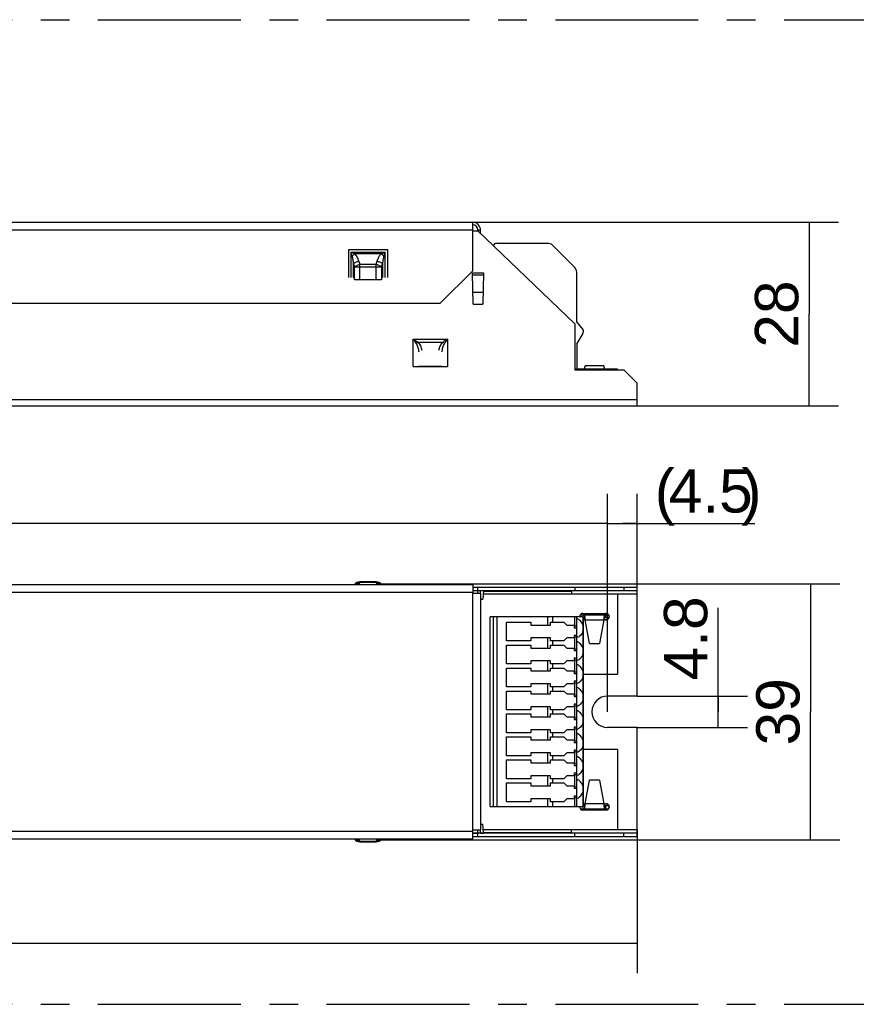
# Model space of a CAD drawing. Header units: millimetres. Extents: x 0 to 210, y 0 to 297.
# Tile 4 of 15: x 93 to 136, y 118 to 168. Entities that reach past the tile are written whole.
import ezdxf
from ezdxf.enums import TextEntityAlignment as Align

# ---------------------------------------------------------------- set-up
doc = ezdxf.new("R2010")
doc.units = ezdxf.units.MM
doc.header["$LTSCALE"] = 19.36
doc.linetypes.add('CENTER', pattern=[0.6, 0.375, -0.075, 0.075, -0.075])
doc.layers.get('0').update_dxf_attribs({"linetype": 'CONTINUOUS'})
doc.layers.add('DEFAULT_1', color=7, linetype='CENTER')
doc.layers.add('Z_DIM_2D', color=7, linetype='CONTINUOUS')
doc.styles.add('TEXTSTYLE_3', font='helveticaneueltw1g-ltcn.otf')
doc.dimstyles.new('DIMSTYLE_1', dxfattribs={"dimtxt": 2.2, "dimasz": 3.5, "dimexe": 1.5, "dimexo": 0, "dimgap": 0.55, "dimtad": 1, "dimdec": 1, "dimlfac": 3, "dimdsep": 46, "dimtxsty": 'TEXTSTYLE_3', "dimcen": 0.09, "dimclrt": 5, "dimadec": 0, "dimazin": 0, "dimtp": 0.2, "dimtm": 0.2, "dimtfac": 1, "dimtdec": 1, "dimtofl": 0, "dimtmove": 0, "dimatfit": 3, "dimfxl": 1, "dimtolj": 1, "dimarcsym": 0})
doc.dimstyles.new('DIMSTYLE_2', dxfattribs={"dimtxt": 2.2, "dimasz": 3.5, "dimexe": 1.5, "dimexo": 0, "dimgap": 0.55, "dimtad": 1, "dimdec": 1, "dimlfac": 3, "dimdsep": 46, "dimtxsty": 'TEXTSTYLE_3', "dimcen": 0.09, "dimclrt": 5, "dimadec": 0, "dimazin": 0, "dimtp": 0.1, "dimtm": 0.1, "dimtfac": 1, "dimtdec": 1, "dimtofl": 0, "dimtmove": 0, "dimatfit": 3, "dimfxl": 1, "dimtolj": 1, "dimarcsym": 0})
doc.dimstyles.new('DIMSTYLE_3', dxfattribs={"dimtxt": 2.2, "dimasz": 3.5, "dimexe": 1.5, "dimexo": 0, "dimgap": 0.55, "dimtad": 1, "dimdec": 1, "dimlfac": 3, "dimdsep": 46, "dimtxsty": 'TEXTSTYLE_3', "dimcen": 0.09, "dimclrt": 5, "dimadec": 0, "dimazin": 0, "dimtp": 0.3, "dimtm": 0.3, "dimtfac": 1, "dimtdec": 1, "dimtofl": 0, "dimtmove": 0, "dimatfit": 3, "dimfxl": 1, "dimtolj": 1, "dimarcsym": 0})
doc.dimstyles.new('DIMSTYLE_4', dxfattribs={"dimtxt": 2.2, "dimasz": 3.5, "dimexe": 1.5, "dimexo": 0, "dimgap": 0.55, "dimtad": 1, "dimdec": 1, "dimlfac": 3, "dimdsep": 46, "dimtxsty": 'TEXTSTYLE_3', "dimcen": 0.09, "dimclrt": 5, "dimadec": 0, "dimazin": 0, "dimtp": 0.5, "dimtm": 0.5, "dimtfac": 1, "dimtdec": 1, "dimtofl": 0, "dimtmove": 0, "dimatfit": 3, "dimfxl": 1, "dimtolj": 1, "dimarcsym": 0})

# ---------------------------------------------------------------- blocks, each defined once
blk = doc.blocks.new('*D0')
at = {"layer": 'Z_DIM_2D', "color": 2, "linetype": 'CONTINUOUS'}
for p, q in [((116.465, 157.47), (135.049, 157.47)), ((133.549, 157.47), (133.549, 152.803)), ((133.549, 148.137), (133.549, 152.803)), ((124.815, 148.137), (135.049, 148.137))]:
    blk.add_line(p, q, dxfattribs=at)
at = {"layer": 'Z_DIM_2D', "color": 5, "linetype": 'CONTINUOUS', "style": 'TEXTSTYLE_3'}
blk.add_text('28', height=2.2, rotation=90, dxfattribs=at).set_placement((132.999, 152.803), align=Align.CENTER)
blk = doc.blocks.new('_NONE')
blk = doc.blocks.new('*D1')
at = {"layer": 'Z_DIM_2D', "color": 2, "linetype": 'CONTINUOUS'}
for p, q in [((128.927, 132.601), (128.927, 137.888)), ((124.815, 133.401), (130.427, 133.401)), ((128.927, 133.401), (128.927, 132.601)), ((128.927, 131.801), (128.927, 132.601)), ((124.815, 131.801), (130.427, 131.801))]:
    blk.add_line(p, q, dxfattribs=at)
at = {"layer": 'Z_DIM_2D', "color": 5, "linetype": 'CONTINUOUS', "style": 'TEXTSTYLE_3'}
blk.add_text('4.8', height=2.2, rotation=90, dxfattribs=at).set_placement((128.377, 134.194))
blk = doc.blocks.new('*D2')
at = {"layer": 'Z_DIM_2D', "color": 2, "linetype": 'CONTINUOUS'}
for p, q in [((111.615, 139.108), (135.113, 139.108)), ((133.613, 139.108), (133.613, 132.601)), ((133.613, 126.094), (133.613, 132.601)), ((111.615, 126.094), (135.113, 126.094))]:
    blk.add_line(p, q, dxfattribs=at)
at = {"layer": 'Z_DIM_2D', "color": 5, "linetype": 'CONTINUOUS', "style": 'TEXTSTYLE_3'}
blk.add_text('39', height=2.2, rotation=90, dxfattribs=at).set_placement((133.063, 132.601), align=Align.CENTER)
blk = doc.blocks.new('*D3')
at = {"layer": 'Z_DIM_2D', "color": 2, "linetype": 'CONTINUOUS'}
for p, q in [((55.148, 126.601), (55.148, 119.332)), ((124.815, 126.601), (124.815, 119.332)), ((55.148, 120.832), (89.982, 120.832)), ((124.815, 120.832), (89.982, 120.832))]:
    blk.add_line(p, q, dxfattribs=at)
at = {"layer": 'Z_DIM_2D', "color": 5, "linetype": 'CONTINUOUS', "style": 'TEXTSTYLE_3'}
blk.add_text('209', height=2.2, dxfattribs=at).set_placement((89.982, 121.382), align=Align.CENTER)
blk = doc.blocks.new('*D4')
at = {"layer": 'Z_DIM_2D', "color": 2, "linetype": 'CONTINUOUS'}
for p, q in [((56.648, 133.401), (56.648, 143.673)), ((123.315, 132.601), (123.315, 143.673)), ((56.648, 142.173), (89.982, 142.173)), ((123.315, 142.173), (89.982, 142.173))]:
    blk.add_line(p, q, dxfattribs=at)
at = {"layer": 'Z_DIM_2D', "color": 5, "linetype": 'CONTINUOUS', "style": 'TEXTSTYLE_3'}
blk.add_text('200', height=2.2, dxfattribs=at).set_placement((89.982, 142.723), align=Align.CENTER)
blk = doc.blocks.new('*D5')
at = {"layer": 'Z_DIM_2D', "color": 2, "linetype": 'CONTINUOUS'}
for p, q in [((123.315, 132.601), (123.315, 143.673)), ((124.815, 138.601), (124.815, 143.673)), ((123.315, 142.173), (124.065, 142.173)), ((124.815, 142.173), (124.065, 142.173)), ((124.065, 142.173), (130.792, 142.173))]:
    blk.add_line(p, q, dxfattribs=at)
at = {"layer": 'Z_DIM_2D', "color": 5, "linetype": 'CONTINUOUS', "style": 'TEXTSTYLE_3'}
for s, p in [('(', (125.711, 142.723)), (')', (130.111, 142.723)), ('4.5', (126.417, 142.723))]:
    blk.add_text(s, height=2.2, dxfattribs=at).set_placement(p)

msp = doc.modelspace()

# ---------------------------------------------------------------- linework, layer by layer
at = {"color": 6, "linetype": 'CONTINUOUS'}
for p, q in [((63.498, 157.47), (116.465, 157.47)), ((116.465, 155.003), (116.465, 157.47)), ((116.732, 157.07), (116.732, 157.037)), ((116.865, 156.908), (116.865, 157.07)), ((116.465, 157.037), (116.732, 157.037)), ((121.648, 152.303), (116.732, 157.037)), ((112.148, 156.07), (110.148, 156.07)), ((110.148, 156.07), (110.148, 154.67)), ((112.148, 154.67), (112.148, 156.07)), ((116.465, 155.003), (114.798, 153.337)), ((116.454, 154.903), (116.454, 154.864)), ((116.482, 153.303), (116.454, 154.878)), ((116.454, 154.814), (116.454, 154.864)), ((117.008, 154.878), (116.982, 153.303)), ((117.007, 154.903), (117.008, 154.882)), ((117.007, 154.903), (117.007, 154.864)), ((117.007, 154.864), (117.007, 154.854)), ((117.007, 154.854), (117.007, 154.814)), ((117.008, 154.882), (117.008, 154.878)), ((111.832, 154.537), (110.465, 154.537)), ((114.798, 153.337), (65.165, 153.337)), ((116.482, 153.303), (116.982, 153.303)), ((121.648, 152.303), (121.648, 149.97)), ((113.448, 150.137), (115.182, 150.137)), ((123.815, 150.003), (121.648, 150.003)), ((121.648, 149.97), (124.148, 149.97)), ((123.815, 149.97), (123.815, 150.003)), ((124.815, 149.303), (124.148, 149.97)), ((124.815, 148.137), (124.815, 149.303)), ((90.453, 148.137), (124.815, 148.137)), ((116.465, 139.068), (116.465, 138.618)), ((116.465, 138.935), (124.815, 138.935)), ((116.465, 138.768), (124.815, 138.768)), ((116.865, 138.618), (116.465, 138.618)), ((116.732, 138.618), (116.732, 138.935)), ((116.865, 138.618), (116.865, 138.768)), ((117.007, 138.76), (116.981, 138.316)), ((116.998, 138.601), (123.815, 138.601)), ((117.007, 138.76), (117.007, 138.766)), ((121.648, 138.935), (121.648, 138.768)), ((123.815, 138.601), (123.815, 134.518)), ((124.148, 138.935), (124.148, 138.768)), ((124.815, 133.401), (124.815, 138.935)), ((116.865, 138.316), (116.981, 138.316)), ((122.065, 137.601), (123.232, 137.601)), ((121.932, 137.535), (123.365, 137.535)), ((122.065, 137.535), (122.065, 137.418)), ((122.144, 137.368), (122.082, 137.368)), ((122.18, 137.268), (122.082, 137.268)), ((122.144, 137.535), (122.144, 137.368)), ((122.18, 137.268), (122.177, 137.303)), ((122.398, 136.068), (122.18, 137.268)), ((123.116, 137.268), (122.898, 136.068)), ((123.119, 137.303), (123.116, 137.268)), ((123.232, 137.268), (123.116, 137.268)), ((123.153, 137.368), (123.153, 137.535)), ((123.384, 137.368), (123.153, 137.368)), ((123.232, 137.368), (123.232, 137.535)), ((122.398, 136.068), (122.898, 136.068)), ((122.082, 134.518), (123.815, 134.518)), ((124.815, 133.401), (123.315, 133.401)), ((124.815, 131.801), (123.315, 131.801)), ((124.815, 126.268), (124.815, 131.801)), ((123.815, 130.685), (122.082, 130.685)), ((123.815, 130.685), (123.815, 126.601)), ((122.18, 127.935), (122.398, 129.135)), ((122.898, 129.135), (122.398, 129.135)), ((122.898, 129.135), (123.116, 127.935)), ((121.932, 127.668), (123.365, 127.668)), ((122.065, 127.785), (122.065, 127.668)), ((123.232, 127.601), (122.065, 127.601)), ((122.082, 127.935), (122.18, 127.935)), ((122.082, 127.835), (122.144, 127.835)), ((122.144, 127.835), (122.144, 127.668)), ((122.177, 127.9), (122.18, 127.935)), ((123.116, 127.935), (123.232, 127.935)), ((123.116, 127.935), (123.119, 127.9)), ((123.153, 127.835), (123.384, 127.835)), ((123.153, 127.668), (123.153, 127.835)), ((123.232, 127.668), (123.232, 127.835)), ((116.865, 126.585), (116.465, 126.585)), ((116.465, 126.135), (116.465, 126.585)), ((116.732, 126.451), (116.732, 126.585)), ((116.865, 126.887), (116.981, 126.887)), ((116.865, 126.451), (116.865, 126.585)), ((117.007, 126.442), (116.981, 126.887)), ((123.815, 126.601), (116.998, 126.601)), ((124.815, 126.435), (116.465, 126.435)), ((116.465, 126.268), (124.815, 126.268)), ((116.732, 126.268), (116.732, 126.435)), ((117.007, 126.436), (117.007, 126.441)), ((121.648, 126.268), (121.648, 126.435)), ((124.148, 126.268), (124.148, 126.435))]:
    msp.add_line(p, q, dxfattribs=at)
at = {"color": 9, "linetype": 'CONTINUOUS'}
for p, q in [((116.465, 157.07), (63.498, 157.07)), ((116.865, 157.07), (116.732, 157.07)), ((112.015, 155.937), (110.282, 155.937)), ((110.282, 155.937), (110.282, 154.67)), ((110.346, 155.742), (110.282, 155.937)), ((111.821, 155.872), (110.476, 155.872)), ((111.821, 155.872), (112.015, 155.937)), ((112.015, 155.937), (111.95, 155.742)), ((112.015, 154.67), (112.015, 155.937)), ((110.415, 154.67), (110.415, 155.361)), ((110.415, 155.361), (110.465, 155.203)), ((110.465, 155.203), (111.832, 155.203)), ((110.465, 154.537), (110.465, 155.203)), ((110.682, 155.491), (110.732, 155.333)), ((110.732, 155.333), (111.565, 155.333)), ((110.732, 154.537), (110.732, 155.333)), ((111.565, 155.333), (111.615, 155.491)), ((111.565, 154.537), (111.565, 155.333)), ((111.832, 155.203), (111.882, 155.361)), ((111.832, 155.203), (111.832, 154.537)), ((111.882, 155.361), (111.882, 154.67)), ((116.454, 154.903), (117.007, 154.903)), ((116.455, 154.805), (117.007, 154.805)), ((113.448, 151.528), (115.182, 151.528)), ((113.448, 150.137), (113.448, 151.528)), ((113.448, 151.528), (113.674, 151.383)), ((113.674, 151.383), (114.956, 151.383)), ((115.182, 151.528), (115.182, 150.137)), ((113.725, 150.153), (114.905, 150.153)), ((123.116, 150.17), (122.18, 150.17)), ((91.174, 148.47), (124.815, 148.47)), ((63.498, 139.068), (116.465, 139.068)), ((110.732, 139.175), (110.682, 139.108)), ((111.565, 139.201), (110.732, 139.201)), ((110.732, 139.201), (110.732, 139.175)), ((111.565, 139.175), (110.732, 139.175)), ((111.565, 139.175), (111.565, 139.201)), ((111.615, 139.108), (111.565, 139.175)), ((116.465, 138.668), (63.498, 138.668)), ((116.465, 138.76), (116.732, 138.76)), ((116.465, 126.585), (116.465, 138.618)), ((116.865, 138.76), (117.007, 138.76)), ((116.865, 138.618), (116.865, 126.585)), ((123.815, 138.601), (124.815, 138.601)), ((117.682, 137.418), (117.682, 127.785)), ((120.277, 137.008), (120.277, 137.418)), ((120.513, 137.418), (120.513, 137.158)), ((121.651, 136.987), (121.651, 137.418)), ((122.066, 136.982), (122.066, 137.418)), ((122.18, 137.268), (123.116, 137.268)), ((122.066, 135.815), (122.066, 136.721)), ((120.277, 135.841), (120.277, 136.351)), ((120.513, 136.201), (120.513, 135.991)), ((121.651, 135.821), (121.651, 136.372)), ((122.066, 134.648), (122.066, 135.554)), ((120.277, 134.675), (120.277, 135.185)), ((121.651, 134.654), (121.651, 135.205)), ((120.513, 135.035), (120.513, 134.825)), ((121.651, 133.487), (121.651, 134.038)), ((122.066, 133.482), (122.066, 134.387)), ((120.277, 133.508), (120.277, 134.018)), ((120.513, 133.868), (120.513, 133.658)), ((122.066, 132.315), (122.066, 133.221)), ((120.277, 132.341), (120.277, 132.851)), ((120.513, 132.701), (120.513, 132.491)), ((121.651, 132.321), (121.651, 132.872)), ((122.066, 131.148), (122.066, 132.054)), ((120.277, 131.175), (120.277, 131.685)), ((121.651, 131.154), (121.651, 131.705)), ((120.513, 131.535), (120.513, 131.325)), ((121.651, 129.987), (121.651, 130.538)), ((122.066, 129.982), (122.066, 130.887)), ((120.277, 130.008), (120.277, 130.518)), ((120.513, 130.368), (120.513, 130.158)), ((122.066, 128.815), (122.066, 129.721)), ((120.277, 128.841), (120.277, 129.351)), ((120.513, 129.201), (120.513, 128.991)), ((121.651, 128.821), (121.651, 129.372)), ((122.066, 127.785), (122.066, 128.554)), ((120.277, 127.785), (120.277, 128.185)), ((120.513, 128.035), (120.513, 127.785)), ((121.651, 127.785), (121.651, 128.205)), ((123.116, 127.935), (122.18, 127.935)), ((63.498, 126.535), (116.465, 126.535)), ((124.815, 126.601), (123.815, 126.601)), ((116.465, 126.135), (63.498, 126.135)), ((110.682, 126.094), (110.732, 126.027)), ((111.565, 126.027), (111.615, 126.094)), ((116.465, 126.442), (116.732, 126.442)), ((116.865, 126.442), (117.007, 126.442)), ((110.732, 126.027), (111.565, 126.027)), ((110.732, 126.027), (110.732, 126.001)), ((110.732, 126.001), (111.565, 126.001)), ((111.565, 126.001), (111.565, 126.027))]:
    msp.add_line(p, q, dxfattribs=at)
at = {"color": 7, "linetype": 'CONTINUOUS'}
for p, q in [((117.682, 156.403), (120.277, 156.403)), ((121.651, 155.168), (120.513, 156.306)), ((121.748, 152.403), (121.748, 154.932)), ((116.471, 153.917), (116.992, 153.917)), ((122.066, 152.022), (121.748, 152.403)), ((121.748, 151.27), (122.059, 151.809)), ((122.082, 151.979), (122.082, 151.892)), ((121.748, 151.27), (121.748, 150.003)), ((117.005, 138.726), (121.482, 138.726)), ((119.148, 138.768), (119.148, 138.726)), ((121.482, 138.768), (121.482, 138.601)), ((122.082, 137.418), (117.348, 137.418)), ((117.348, 127.785), (117.348, 137.418)), ((117.515, 127.785), (117.515, 137.418)), ((118.182, 137.158), (119.415, 137.158)), ((118.182, 136.201), (118.182, 137.158)), ((119.415, 137.158), (119.415, 137.008)), ((120.415, 137.158), (121.098, 137.158)), ((120.415, 137.008), (120.415, 137.158)), ((121.098, 137.158), (121.248, 137.008)), ((121.748, 127.785), (121.748, 137.418)), ((122.082, 137.418), (122.082, 127.785)), ((119.415, 137.008), (120.415, 137.008)), ((121.248, 137.008), (121.615, 137.008)), ((121.615, 137.008), (121.651, 136.987)), ((121.615, 137.008), (121.615, 136.875)), ((121.615, 136.875), (121.746, 136.875)), ((119.415, 136.201), (118.182, 136.201)), ((120.415, 136.351), (119.415, 136.351)), ((119.415, 136.351), (119.415, 136.201)), ((120.415, 136.201), (120.415, 136.351)), ((121.098, 136.201), (120.415, 136.201)), ((121.248, 136.351), (121.098, 136.201)), ((121.615, 136.351), (121.248, 136.351)), ((121.746, 136.485), (121.615, 136.485)), ((121.615, 136.485), (121.615, 136.351)), ((121.651, 136.372), (121.615, 136.351)), ((118.182, 135.991), (119.415, 135.991)), ((118.182, 135.035), (118.182, 135.991)), ((119.415, 135.991), (119.415, 135.841)), ((119.415, 135.841), (120.415, 135.841)), ((120.415, 135.991), (121.098, 135.991)), ((120.415, 135.841), (120.415, 135.991)), ((121.098, 135.991), (121.248, 135.841)), ((121.248, 135.841), (121.615, 135.841)), ((121.615, 135.841), (121.651, 135.821)), ((121.615, 135.841), (121.615, 135.708)), ((121.615, 135.708), (121.746, 135.708)), ((120.415, 135.185), (119.415, 135.185)), ((119.415, 135.185), (119.415, 135.035)), ((120.415, 135.035), (120.415, 135.185)), ((121.248, 135.185), (121.098, 135.035)), ((121.615, 135.185), (121.248, 135.185)), ((121.746, 135.318), (121.615, 135.318)), ((121.615, 135.318), (121.615, 135.185)), ((121.651, 135.205), (121.615, 135.185)), ((119.415, 135.035), (118.182, 135.035)), ((118.182, 134.825), (119.415, 134.825)), ((118.182, 133.868), (118.182, 134.825)), ((119.415, 134.825), (119.415, 134.675)), ((119.415, 134.675), (120.415, 134.675)), ((121.098, 135.035), (120.415, 135.035)), ((120.415, 134.825), (121.098, 134.825)), ((120.415, 134.675), (120.415, 134.825)), ((121.098, 134.825), (121.248, 134.675)), ((121.248, 134.675), (121.615, 134.675)), ((121.615, 134.675), (121.651, 134.654)), ((121.615, 134.675), (121.615, 134.541)), ((121.615, 134.541), (121.746, 134.541)), ((121.746, 134.151), (121.615, 134.151)), ((121.615, 134.151), (121.615, 134.018)), ((121.651, 134.038), (121.615, 134.018)), ((119.415, 133.868), (118.182, 133.868)), ((118.182, 133.658), (119.415, 133.658)), ((118.182, 132.701), (118.182, 133.658)), ((120.415, 134.018), (119.415, 134.018)), ((119.415, 134.018), (119.415, 133.868)), ((119.415, 133.658), (119.415, 133.508)), ((120.415, 133.868), (120.415, 134.018)), ((121.098, 133.868), (120.415, 133.868)), ((120.415, 133.658), (121.098, 133.658)), ((120.415, 133.508), (120.415, 133.658)), ((121.248, 134.018), (121.098, 133.868)), ((121.098, 133.658), (121.248, 133.508)), ((121.615, 134.018), (121.248, 134.018)), ((119.415, 133.508), (120.415, 133.508)), ((121.248, 133.508), (121.615, 133.508)), ((121.615, 133.508), (121.651, 133.487)), ((121.615, 133.508), (121.615, 133.375)), ((121.615, 133.375), (121.746, 133.375)), ((119.415, 132.701), (118.182, 132.701)), ((120.415, 132.851), (119.415, 132.851)), ((119.415, 132.851), (119.415, 132.701)), ((120.415, 132.701), (120.415, 132.851)), ((121.098, 132.701), (120.415, 132.701)), ((121.248, 132.851), (121.098, 132.701)), ((121.615, 132.851), (121.248, 132.851)), ((121.746, 132.985), (121.615, 132.985)), ((121.615, 132.985), (121.615, 132.851)), ((121.651, 132.872), (121.615, 132.851)), ((118.182, 132.491), (119.415, 132.491)), ((118.182, 131.535), (118.182, 132.491)), ((119.415, 132.491), (119.415, 132.341)), ((119.415, 132.341), (120.415, 132.341)), ((120.415, 132.491), (121.098, 132.491)), ((120.415, 132.341), (120.415, 132.491)), ((121.098, 132.491), (121.248, 132.341)), ((121.248, 132.341), (121.615, 132.341)), ((121.615, 132.341), (121.651, 132.321)), ((121.615, 132.341), (121.615, 132.208)), ((121.615, 132.208), (121.746, 132.208)), ((120.415, 131.685), (119.415, 131.685)), ((119.415, 131.685), (119.415, 131.535)), ((120.415, 131.535), (120.415, 131.685)), ((121.248, 131.685), (121.098, 131.535)), ((121.615, 131.685), (121.248, 131.685)), ((121.746, 131.818), (121.615, 131.818)), ((121.615, 131.818), (121.615, 131.685)), ((121.651, 131.705), (121.615, 131.685)), ((119.415, 131.535), (118.182, 131.535)), ((118.182, 131.325), (119.415, 131.325)), ((118.182, 130.368), (118.182, 131.325)), ((119.415, 131.325), (119.415, 131.175)), ((119.415, 131.175), (120.415, 131.175)), ((121.098, 131.535), (120.415, 131.535)), ((120.415, 131.325), (121.098, 131.325)), ((120.415, 131.175), (120.415, 131.325)), ((121.098, 131.325), (121.248, 131.175)), ((121.248, 131.175), (121.615, 131.175)), ((121.615, 131.175), (121.651, 131.154)), ((121.615, 131.175), (121.615, 131.041)), ((121.615, 131.041), (121.746, 131.041)), ((121.746, 130.651), (121.615, 130.651)), ((121.615, 130.651), (121.615, 130.518)), ((121.651, 130.538), (121.615, 130.518)), ((119.415, 130.368), (118.182, 130.368)), ((118.182, 130.158), (119.415, 130.158)), ((118.182, 129.201), (118.182, 130.158)), ((120.415, 130.518), (119.415, 130.518)), ((119.415, 130.518), (119.415, 130.368)), ((119.415, 130.158), (119.415, 130.008)), ((120.415, 130.368), (120.415, 130.518)), ((121.098, 130.368), (120.415, 130.368)), ((120.415, 130.158), (121.098, 130.158)), ((120.415, 130.008), (120.415, 130.158)), ((121.248, 130.518), (121.098, 130.368)), ((121.098, 130.158), (121.248, 130.008)), ((121.615, 130.518), (121.248, 130.518)), ((119.415, 130.008), (120.415, 130.008)), ((121.248, 130.008), (121.615, 130.008)), ((121.615, 130.008), (121.651, 129.987)), ((121.615, 130.008), (121.615, 129.875)), ((121.615, 129.875), (121.746, 129.875)), ((119.415, 129.201), (118.182, 129.201)), ((120.415, 129.351), (119.415, 129.351)), ((119.415, 129.351), (119.415, 129.201)), ((120.415, 129.201), (120.415, 129.351)), ((121.098, 129.201), (120.415, 129.201)), ((121.248, 129.351), (121.098, 129.201)), ((121.615, 129.351), (121.248, 129.351)), ((121.746, 129.485), (121.615, 129.485)), ((121.615, 129.485), (121.615, 129.351)), ((121.651, 129.372), (121.615, 129.351)), ((118.182, 128.991), (119.415, 128.991)), ((118.182, 128.035), (118.182, 128.991)), ((119.415, 128.991), (119.415, 128.841)), ((119.415, 128.841), (120.415, 128.841)), ((120.415, 128.991), (121.098, 128.991)), ((120.415, 128.841), (120.415, 128.991)), ((121.098, 128.991), (121.248, 128.841)), ((121.248, 128.841), (121.615, 128.841)), ((121.615, 128.841), (121.651, 128.821)), ((121.615, 128.841), (121.615, 128.708)), ((121.746, 128.708), (121.615, 128.708)), ((119.415, 128.035), (118.182, 128.035)), ((120.415, 128.185), (119.415, 128.185)), ((119.415, 128.185), (119.415, 128.035)), ((120.415, 128.035), (120.415, 128.185)), ((121.098, 128.035), (120.415, 128.035)), ((121.248, 128.185), (121.098, 128.035)), ((121.615, 128.185), (121.248, 128.185)), ((121.746, 128.318), (121.615, 128.318)), ((121.615, 128.318), (121.615, 128.185)), ((121.651, 128.205), (121.615, 128.185)), ((117.348, 127.785), (122.082, 127.785)), ((121.482, 126.436), (121.482, 126.601)), ((117.005, 126.478), (121.482, 126.478)), ((119.148, 126.478), (119.148, 126.436))]:
    msp.add_line(p, q, dxfattribs=at)
at = {"color": 6, "linetype": 'CONTINUOUS'}
for centre, radius, start, end in [((116.465, 157.07), 0.4, 0, 90), ((116.465, 157.07), 0.267, 0, 90), ((110.732, 138.868), 0.333, 90, 143.1301), ((111.565, 138.868), 0.333, 36.8699, 90), ((122.065, 137.435), 0.167, 90, 185.7562), ((110.009, 136.241), 12.215, 4.9869, 5.3064), ((138.656, 135.945), 15.596, 174.8782, 175.0043), ((123.315, 132.601), 0.8, 90, 270), ((122.065, 127.768), 0.167, 174.2377, 270), ((106.641, 129.258), 15.596, 354.8782, 355.0043), ((135.288, 128.961), 12.215, 184.9869, 185.3064), ((110.732, 126.335), 0.333, 216.8699, 270), ((111.565, 126.335), 0.333, 270, 323.1301), ((117.275, 126.455), 0.268, 182.8035, 183.1081)]:
    msp.add_arc(centre, radius, start, end, dxfattribs=at)
at = {"color": 7, "linetype": 'CONTINUOUS'}
for centre, radius, start, end in [((117.682, 156.237), 0.167, 90, 165.8739), ((120.277, 156.07), 0.333, 45, 90), ((121.415, 154.932), 0.333, 0, 45), ((121.915, 151.892), 0.167, 330, 360), ((122.015, 151.979), 0.0667, 0, 39.8056), ((123.232, 137.435), 0.167, 270, 90), ((121.642, 129.755), 0.399, 285.5064, 289.9015), ((121.642, 128.588), 0.399, 285.5064, 289.9015), ((123.232, 127.768), 0.167, 270, 90)]:
    msp.add_arc(centre, radius, start, end, dxfattribs=at)
at = {"color": 9, "linetype": 'CONTINUOUS'}
for centre, radius, start, end in [((111.215, 155.003), 1.141, 130.3866, 139.5976), ((111.078, 155.001), 1.145, 40.3897, 49.5685), ((112.009, 139.403), 0.492, 216.8182, 222.9711), ((110.288, 125.799), 0.492, 36.8182, 42.9711)]:
    msp.add_arc(centre, radius, start, end, dxfattribs=at)
msp.add_open_spline([(110.476, 155.872), (110.411, 155.894), (110.346, 155.915), (110.282, 155.937)], degree=3, dxfattribs=at)
for points, knots in [([(110.415, 155.361), (110.408, 155.426), (110.392, 155.554), (110.366, 155.681), (110.346, 155.742)], [0, 0, 0, 0, 0.500052, 1, 1, 1, 1]), ([(110.682, 155.491), (110.66, 155.56), (110.621, 155.662), (110.548, 155.788), (110.502, 155.846), (110.476, 155.872)], [0, 0, 0, 0, 0.496201, 0.74668, 1, 1, 1, 1]), ([(111.615, 155.491), (111.626, 155.525), (111.656, 155.61), (111.717, 155.743), (111.783, 155.832), (111.821, 155.872)], [0, 0, 0, 0, 0.247724, 0.621458, 1, 1, 1, 1]), ([(111.95, 155.742), (111.931, 155.681), (111.904, 155.554), (111.888, 155.426), (111.882, 155.361)], [0, 0, 0, 0, 0.499939, 1, 1, 1, 1]), ([(110.415, 155.361), (110.449, 155.391), (110.536, 155.443), (110.63, 155.477), (110.682, 155.491)], [0, 0, 0, 0, 0.45876, 1, 1, 1, 1]), ([(110.465, 155.203), (110.5, 155.233), (110.562, 155.271), (110.654, 155.309), (110.705, 155.326), (110.732, 155.333)], [0, 0, 0, 0, 0.458469, 0.725562, 1, 1, 1, 1]), ([(111.565, 155.333), (111.591, 155.326), (111.643, 155.309), (111.734, 155.271), (111.797, 155.233), (111.832, 155.203)], [0, 0, 0, 0, 0.274438, 0.541531, 1, 1, 1, 1]), ([(111.615, 155.491), (111.667, 155.477), (111.761, 155.443), (111.847, 155.391), (111.882, 155.361)], [0, 0, 0, 0, 0.541221, 1, 1, 1, 1]), ([(113.448, 151.528), (113.46, 151.509), (113.509, 151.434), (113.557, 151.359), (113.593, 151.303)], [0, 0, 0, 0, 0.253075, 1, 1, 1, 1]), ([(113.674, 151.383), (113.666, 151.378), (113.637, 151.353), (113.611, 151.325), (113.593, 151.303)], [0, 0, 0, 0, 0.246856, 1, 1, 1, 1]), ([(113.593, 151.303), (113.632, 151.241), (113.686, 151.103), (113.715, 150.959), (113.725, 150.887)], [0, 0, 0, 0, 0.501161, 1, 1, 1, 1]), ([(113.674, 151.383), (113.702, 151.355), (113.751, 151.292), (113.826, 151.155), (113.862, 151.043), (113.879, 150.968)], [0, 0, 0, 0, 0.25604, 0.506781, 1, 1, 1, 1]), ([(114.751, 150.968), (114.768, 151.043), (114.816, 151.192), (114.9, 151.328), (114.956, 151.383)], [0, 0, 0, 0, 0.494252, 1, 1, 1, 1]), ([(114.905, 150.887), (114.915, 150.959), (114.944, 151.103), (114.998, 151.24), (115.037, 151.303)], [0, 0, 0, 0, 0.498837, 1, 1, 1, 1]), ([(115.182, 151.528), (115.163, 151.516), (115.088, 151.468), (115.013, 151.419), (114.956, 151.383)], [0, 0, 0, 0, 0.253072, 1, 1, 1, 1]), ([(114.956, 151.383), (114.964, 151.378), (114.993, 151.353), (115.019, 151.325), (115.037, 151.303)], [0, 0, 0, 0, 0.246878, 1, 1, 1, 1]), ([(115.037, 151.303), (115.049, 151.321), (115.097, 151.396), (115.145, 151.471), (115.182, 151.528)], [0, 0, 0, 0, 0.24546, 1, 1, 1, 1]), ([(110.732, 139.175), (110.681, 139.18), (110.578, 139.17), (110.494, 139.106), (110.465, 139.068)], [0, 0, 0, 0, 0.512799, 1, 1, 1, 1]), ([(110.682, 139.108), (110.648, 139.112), (110.58, 139.11), (110.517, 139.085), (110.489, 139.068)], [0, 0, 0, 0, 0.509737, 1, 1, 1, 1]), ([(110.682, 139.108), (110.674, 139.098), (110.663, 139.084), (110.651, 139.071), (110.648, 139.068)], [0, 0, 0, 0, 0.743034, 1, 1, 1, 1]), ([(111.832, 139.068), (111.803, 139.106), (111.719, 139.17), (111.616, 139.18), (111.565, 139.175)], [0, 0, 0, 0, 0.487201, 1, 1, 1, 1]), ([(111.808, 139.068), (111.78, 139.085), (111.716, 139.11), (111.649, 139.112), (111.615, 139.108)], [0, 0, 0, 0, 0.490242, 1, 1, 1, 1]), ([(110.465, 126.135), (110.494, 126.096), (110.578, 126.033), (110.681, 126.022), (110.732, 126.027)], [0, 0, 0, 0, 0.487201, 1, 1, 1, 1]), ([(110.489, 126.134), (110.517, 126.117), (110.58, 126.093), (110.648, 126.09), (110.682, 126.094)], [0, 0, 0, 0, 0.490242, 1, 1, 1, 1]), ([(111.565, 126.027), (111.616, 126.022), (111.719, 126.033), (111.803, 126.096), (111.832, 126.135)], [0, 0, 0, 0, 0.512799, 1, 1, 1, 1]), ([(111.615, 126.094), (111.623, 126.105), (111.634, 126.118), (111.646, 126.131), (111.649, 126.135)], [0, 0, 0, 0, 0.743034, 1, 1, 1, 1]), ([(111.615, 126.094), (111.649, 126.09), (111.716, 126.093), (111.78, 126.117), (111.808, 126.134)], [0, 0, 0, 0, 0.509737, 1, 1, 1, 1])]:
    msp.add_open_spline(points, degree=3, knots=knots, dxfattribs=at)
at = {"color": 6, "linetype": 'CONTINUOUS'}
for points, knots in [([(122.153, 150.006), (122.153, 150.011), (122.155, 150.031), (122.157, 150.051), (122.159, 150.066)], [0, 0, 0, 0, 0.263444, 1, 1, 1, 1]), ([(122.159, 150.066), (122.16, 150.08), (122.163, 150.106), (122.169, 150.14), (122.173, 150.157), (122.177, 150.17), (122.18, 150.17)], [0, 0, 0, 0, 0.410303, 0.721378, 0.918589, 1, 1, 1, 1]), ([(123.116, 150.17), (123.119, 150.17), (123.124, 150.157), (123.128, 150.14), (123.133, 150.105), (123.136, 150.08), (123.138, 150.066)], [0, 0, 0, 0, 0.081406, 0.278623, 0.589705, 1, 1, 1, 1]), ([(123.138, 150.066), (123.138, 150.061), (123.14, 150.04), (123.142, 150.019), (123.144, 150.003)], [0, 0, 0, 0, 0.23513, 1, 1, 1, 1]), ([(122.171, 137.37), (122.169, 137.393), (122.165, 137.433), (122.159, 137.479), (122.154, 137.507), (122.151, 137.522), (122.148, 137.53), (122.145, 137.535), (122.144, 137.535)], [0, 0, 0, 0, 0.40085, 0.715654, 0.832265, 0.918535, 0.973446, 1, 1, 1, 1]), ([(122.18, 137.268), (122.177, 137.281), (122.172, 137.304), (122.163, 137.336), (122.156, 137.356), (122.148, 137.368), (122.144, 137.368)], [0, 0, 0, 0, 0.362933, 0.673722, 0.890628, 1, 1, 1, 1]), ([(123.153, 137.368), (123.149, 137.368), (123.14, 137.356), (123.134, 137.336), (123.125, 137.304), (123.119, 137.281), (123.116, 137.268)], [0, 0, 0, 0, 0.109369, 0.326277, 0.637096, 1, 1, 1, 1]), ([(123.153, 137.535), (123.151, 137.535), (123.147, 137.529), (123.145, 137.519), (123.141, 137.501), (123.136, 137.466), (123.129, 137.411), (123.125, 137.363), (123.123, 137.337)], [0, 0, 0, 0, 0.025809, 0.081632, 0.169702, 0.288442, 0.605433, 1, 1, 1, 1]), ([(122.144, 127.835), (122.148, 127.835), (122.156, 127.846), (122.163, 127.867), (122.172, 127.898), (122.177, 127.922), (122.18, 127.935)], [0, 0, 0, 0, 0.109369, 0.326277, 0.637096, 1, 1, 1, 1]), ([(122.144, 127.668), (122.145, 127.668), (122.149, 127.674), (122.152, 127.684), (122.156, 127.701), (122.161, 127.736), (122.167, 127.792), (122.172, 127.839), (122.174, 127.866)], [0, 0, 0, 0, 0.025809, 0.081632, 0.169702, 0.288442, 0.605433, 1, 1, 1, 1]), ([(123.116, 127.935), (123.119, 127.922), (123.125, 127.898), (123.134, 127.867), (123.14, 127.846), (123.149, 127.835), (123.153, 127.835)], [0, 0, 0, 0, 0.362933, 0.673722, 0.890628, 1, 1, 1, 1]), ([(123.126, 127.832), (123.128, 127.81), (123.132, 127.77), (123.137, 127.723), (123.142, 127.695), (123.145, 127.681), (123.148, 127.672), (123.151, 127.668), (123.153, 127.668)], [0, 0, 0, 0, 0.40085, 0.715654, 0.832265, 0.918535, 0.973446, 1, 1, 1, 1])]:
    msp.add_open_spline(points, degree=3, knots=knots, dxfattribs=at)
at = {"color": 7, "linetype": 'CONTINUOUS'}
for points in [[(123.232, 137.601), (123.248, 137.602), (123.265, 137.599), (123.281, 137.594)], [(123.285, 137.277), (123.268, 137.271), (123.25, 137.267), (123.232, 137.268)], [(123.398, 137.43), (123.398, 137.41), (123.393, 137.39), (123.386, 137.372)], [(123.232, 127.935), (123.248, 127.935), (123.265, 127.932), (123.281, 127.927)], [(123.285, 127.61), (123.268, 127.604), (123.25, 127.6), (123.232, 127.601)], [(123.398, 127.763), (123.398, 127.743), (123.393, 127.723), (123.386, 127.705)]]:
    msp.add_open_spline(points, degree=3, dxfattribs=at)
for points, knots in [([(123.281, 137.594), (123.307, 137.586), (123.356, 137.556), (123.384, 137.506), (123.392, 137.48)], [0, 0, 0, 0, 0.499783, 1, 1, 1, 1]), ([(122.066, 136.982), (122.045, 137.069), (121.965, 137.223), (121.819, 137.312), (121.748, 137.332)], [0, 0, 0, 0, 0.552081, 1, 1, 1, 1]), ([(123.386, 137.372), (123.377, 137.35), (123.35, 137.309), (123.308, 137.284), (123.285, 137.277)], [0, 0, 0, 0, 0.500018, 1, 1, 1, 1]), ([(121.746, 136.875), (121.741, 136.896), (121.716, 136.943), (121.675, 136.973), (121.651, 136.987)], [0, 0, 0, 0, 0.446289, 1, 1, 1, 1]), ([(122.066, 136.721), (122.045, 136.633), (121.965, 136.48), (121.819, 136.39), (121.748, 136.37)], [0, 0, 0, 0, 0.552081, 1, 1, 1, 1]), ([(122.066, 136.721), (122.071, 136.742), (122.075, 136.786), (122.077, 136.851), (122.075, 136.917), (122.071, 136.961), (122.066, 136.982)], [0, 0, 0, 0, 0.247773, 0.499999, 0.752226, 1, 1, 1, 1]), ([(121.651, 136.372), (121.675, 136.386), (121.716, 136.417), (121.741, 136.463), (121.746, 136.485)], [0, 0, 0, 0, 0.553711, 1, 1, 1, 1]), ([(122.066, 135.815), (122.045, 135.903), (121.965, 136.056), (121.819, 136.146), (121.748, 136.165)], [0, 0, 0, 0, 0.552081, 1, 1, 1, 1]), ([(121.651, 135.821), (121.675, 135.807), (121.716, 135.776), (121.741, 135.73), (121.746, 135.708)], [0, 0, 0, 0, 0.553853, 1, 1, 1, 1]), ([(122.066, 135.554), (122.045, 135.466), (121.965, 135.313), (121.819, 135.223), (121.748, 135.204)], [0, 0, 0, 0, 0.552081, 1, 1, 1, 1]), ([(122.066, 135.554), (122.071, 135.575), (122.075, 135.619), (122.077, 135.685), (122.075, 135.75), (122.071, 135.794), (122.066, 135.815)], [0, 0, 0, 0, 0.247773, 0.499999, 0.752226, 1, 1, 1, 1]), ([(121.651, 135.205), (121.675, 135.219), (121.716, 135.25), (121.741, 135.296), (121.746, 135.318)], [0, 0, 0, 0, 0.553711, 1, 1, 1, 1]), ([(121.651, 134.654), (121.675, 134.64), (121.716, 134.609), (121.741, 134.563), (121.746, 134.541)], [0, 0, 0, 0, 0.553853, 1, 1, 1, 1]), ([(122.066, 134.648), (122.045, 134.736), (121.965, 134.889), (121.819, 134.979), (121.748, 134.999)], [0, 0, 0, 0, 0.552081, 1, 1, 1, 1]), ([(122.066, 134.387), (122.071, 134.408), (122.075, 134.452), (122.077, 134.518), (122.075, 134.583), (122.071, 134.627), (122.066, 134.648)], [0, 0, 0, 0, 0.247773, 0.499999, 0.752226, 1, 1, 1, 1]), ([(121.651, 134.038), (121.675, 134.052), (121.716, 134.083), (121.741, 134.129), (121.746, 134.151)], [0, 0, 0, 0, 0.553711, 1, 1, 1, 1]), ([(122.066, 134.387), (122.045, 134.3), (121.965, 134.146), (121.819, 134.057), (121.748, 134.037)], [0, 0, 0, 0, 0.552081, 1, 1, 1, 1]), ([(122.066, 133.482), (122.045, 133.569), (121.965, 133.723), (121.819, 133.812), (121.748, 133.832)], [0, 0, 0, 0, 0.552081, 1, 1, 1, 1]), ([(121.651, 133.487), (121.675, 133.473), (121.716, 133.443), (121.741, 133.396), (121.746, 133.375)], [0, 0, 0, 0, 0.553853, 1, 1, 1, 1]), ([(122.066, 133.221), (122.045, 133.133), (121.965, 132.98), (121.819, 132.89), (121.748, 132.87)], [0, 0, 0, 0, 0.552081, 1, 1, 1, 1]), ([(122.066, 133.221), (122.071, 133.242), (122.075, 133.286), (122.077, 133.351), (122.075, 133.417), (122.071, 133.461), (122.066, 133.482)], [0, 0, 0, 0, 0.247773, 0.499999, 0.752226, 1, 1, 1, 1]), ([(121.651, 132.872), (121.675, 132.886), (121.716, 132.917), (121.741, 132.963), (121.746, 132.985)], [0, 0, 0, 0, 0.553711, 1, 1, 1, 1]), ([(122.066, 132.315), (122.045, 132.403), (121.965, 132.556), (121.819, 132.646), (121.748, 132.665)], [0, 0, 0, 0, 0.552081, 1, 1, 1, 1]), ([(121.651, 132.321), (121.675, 132.307), (121.716, 132.276), (121.741, 132.23), (121.746, 132.208)], [0, 0, 0, 0, 0.553853, 1, 1, 1, 1]), ([(122.066, 132.054), (122.045, 131.966), (121.965, 131.813), (121.819, 131.723), (121.748, 131.704)], [0, 0, 0, 0, 0.552081, 1, 1, 1, 1]), ([(122.066, 132.054), (122.071, 132.075), (122.075, 132.119), (122.077, 132.185), (122.075, 132.25), (122.071, 132.294), (122.066, 132.315)], [0, 0, 0, 0, 0.247773, 0.499999, 0.752226, 1, 1, 1, 1]), ([(121.651, 131.705), (121.675, 131.719), (121.716, 131.75), (121.741, 131.796), (121.746, 131.818)], [0, 0, 0, 0, 0.553711, 1, 1, 1, 1]), ([(121.651, 131.154), (121.675, 131.14), (121.716, 131.109), (121.741, 131.063), (121.746, 131.041)], [0, 0, 0, 0, 0.553853, 1, 1, 1, 1]), ([(122.066, 131.148), (122.045, 131.236), (121.965, 131.389), (121.819, 131.479), (121.748, 131.499)], [0, 0, 0, 0, 0.552081, 1, 1, 1, 1]), ([(122.066, 130.887), (122.071, 130.908), (122.075, 130.952), (122.077, 131.018), (122.075, 131.083), (122.071, 131.127), (122.066, 131.148)], [0, 0, 0, 0, 0.247773, 0.499999, 0.752226, 1, 1, 1, 1]), ([(121.746, 130.651), (121.741, 130.629), (121.716, 130.583), (121.675, 130.552), (121.651, 130.538)], [0, 0, 0, 0, 0.446147, 1, 1, 1, 1]), ([(122.066, 130.887), (122.045, 130.8), (121.965, 130.646), (121.819, 130.557), (121.748, 130.537)], [0, 0, 0, 0, 0.552081, 1, 1, 1, 1]), ([(122.066, 129.982), (122.045, 130.069), (121.965, 130.223), (121.819, 130.312), (121.748, 130.332)], [0, 0, 0, 0, 0.552081, 1, 1, 1, 1]), ([(121.651, 129.987), (121.675, 129.973), (121.716, 129.943), (121.741, 129.896), (121.746, 129.875)], [0, 0, 0, 0, 0.553853, 1, 1, 1, 1]), ([(121.777, 129.38), (121.842, 129.403), (121.974, 129.495), (122.046, 129.639), (122.066, 129.721)], [0, 0, 0, 0, 0.450129, 1, 1, 1, 1]), ([(122.066, 129.721), (122.071, 129.742), (122.075, 129.786), (122.077, 129.851), (122.075, 129.917), (122.071, 129.961), (122.066, 129.982)], [0, 0, 0, 0, 0.247773, 0.499999, 0.752226, 1, 1, 1, 1]), ([(121.746, 129.485), (121.741, 129.463), (121.716, 129.416), (121.675, 129.386), (121.651, 129.372)], [0, 0, 0, 0, 0.446147, 1, 1, 1, 1]), ([(122.066, 128.815), (122.045, 128.903), (121.965, 129.056), (121.819, 129.146), (121.748, 129.165)], [0, 0, 0, 0, 0.552081, 1, 1, 1, 1]), ([(121.746, 128.708), (121.741, 128.73), (121.716, 128.776), (121.675, 128.807), (121.651, 128.821)], [0, 0, 0, 0, 0.446289, 1, 1, 1, 1]), ([(121.777, 128.213), (121.842, 128.237), (121.974, 128.328), (122.046, 128.472), (122.066, 128.554)], [0, 0, 0, 0, 0.450129, 1, 1, 1, 1]), ([(122.066, 128.554), (122.071, 128.575), (122.075, 128.619), (122.077, 128.685), (122.075, 128.75), (122.071, 128.794), (122.066, 128.815)], [0, 0, 0, 0, 0.247773, 0.499999, 0.752226, 1, 1, 1, 1]), ([(121.746, 128.318), (121.741, 128.296), (121.716, 128.25), (121.675, 128.219), (121.651, 128.205)], [0, 0, 0, 0, 0.446147, 1, 1, 1, 1]), ([(123.281, 127.927), (123.307, 127.919), (123.356, 127.889), (123.384, 127.84), (123.392, 127.814)], [0, 0, 0, 0, 0.499783, 1, 1, 1, 1]), ([(123.386, 127.705), (123.377, 127.683), (123.35, 127.643), (123.308, 127.618), (123.285, 127.61)], [0, 0, 0, 0, 0.500018, 1, 1, 1, 1])]:
    msp.add_open_spline(points, degree=3, knots=knots, dxfattribs=at)
at = {"layer": 'DEFAULT_1', "color": 5, "linetype": 'CENTER'}
for p, q in [((50.967, 167.757), (150.982, 167.757)), ((50.967, 117.744), (150.982, 117.744))]:
    msp.add_line(p, q, dxfattribs=at)

# ---------------------------------------------------------------- dimensions: what is measured, and where the dimension line sits
at = {"layer": 'Z_DIM_2D', "color": 2, "linetype": 'CONTINUOUS'}
for base, p1, p2, angle, dimstyle, picture, middle in [((133.549, 157.47), (124.815, 148.137), (116.465, 157.47), 90, 'DIMSTYLE_1', '*D0', (133.549, 152.803)), ((56.648, 142.173), (123.315, 132.601), (56.648, 133.401), 180, 'DIMSTYLE_4', '*D4', (89.982, 142.173)), ((133.613, 139.108), (111.615, 126.094), (111.615, 139.108), 90, 'DIMSTYLE_3', '*D2', (133.613, 132.601)), ((128.927, 131.801), (124.815, 133.401), (124.815, 131.801), 270, 'DIMSTYLE_2', '*D1', (128.927, 136.041))]:
    dim = msp.add_linear_dim(base=base, p1=p1, p2=p2, angle=angle, dimstyle=dimstyle, override={"dimblk1": 'NONE', "dimblk2": 'NONE', "dimsah": 1}, dxfattribs=at)
    dim.commit()
    dim.dimension.update_dxf_attribs({"geometry": picture, "text_midpoint": middle, "dimtype": 160})
dim = msp.add_linear_dim(base=(123.315, 142.173), p1=(124.815, 138.601), p2=(123.315, 132.601), angle=180, text='(<>)', dimstyle='DIMSTYLE_2', override={"dimblk1": 'NONE', "dimblk2": 'NONE', "dimsah": 1}, dxfattribs=at)
dim.commit()
dim.dimension.update_dxf_attribs({"geometry": '*D5', "text_midpoint": (128.252, 142.173), "dimtype": 160})
dim = msp.add_linear_dim(base=(124.815, 120.832), p1=(55.148, 126.601), p2=(124.815, 126.601), dimstyle='DIMSTYLE_4', override={"dimblk1": 'NONE', "dimblk2": 'NONE', "dimsah": 1}, dxfattribs=at)
dim.commit()
dim.dimension.update_dxf_attribs({"geometry": '*D3', "text_midpoint": (89.982, 120.832), "dimtype": 160})

doc.saveas('drawing.dxf')
